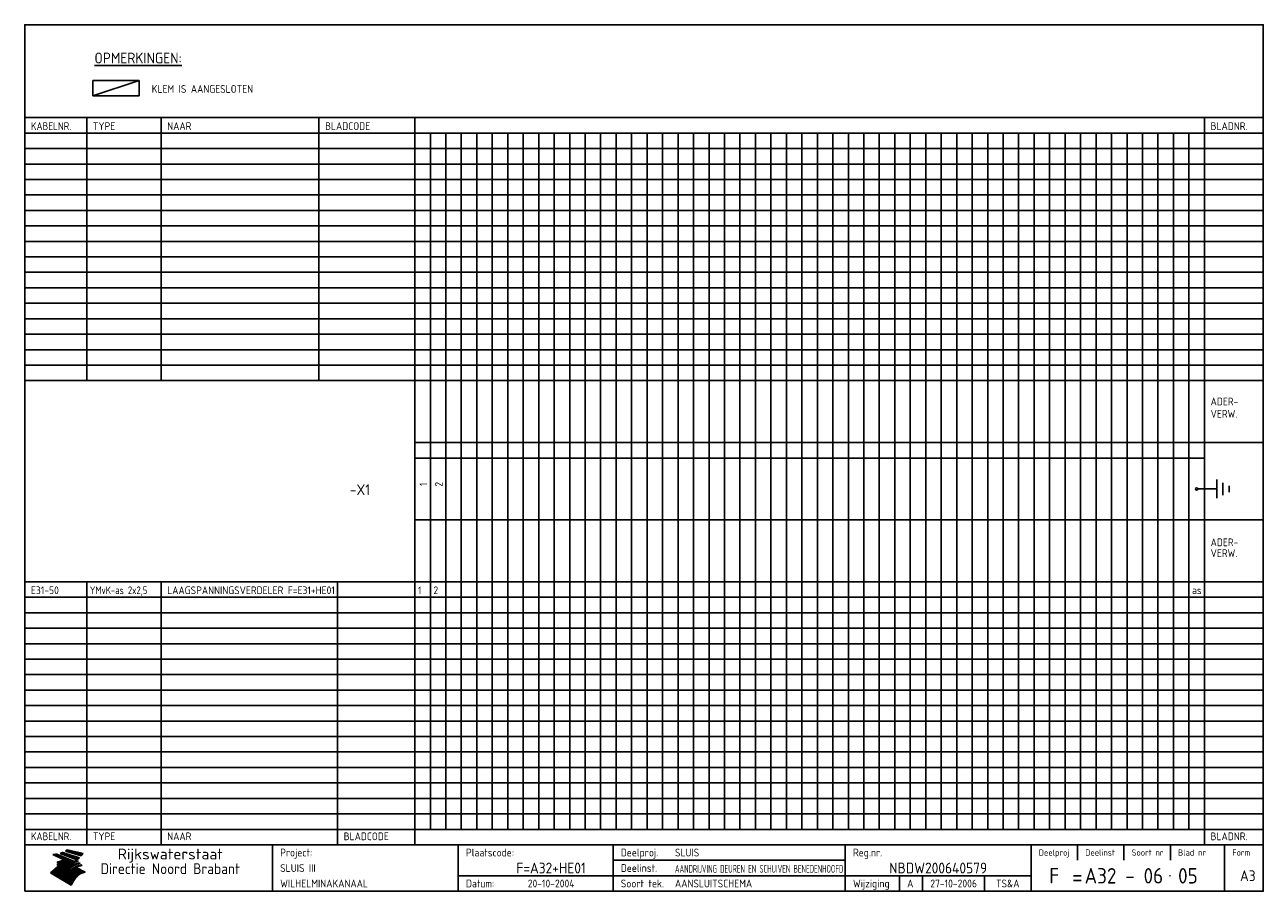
# Model space of a CAD drawing. Extents: x 10 to 410, y 10 to 290.
import ezdxf
from ezdxf.enums import TextEntityAlignment as Align

# ---------------------------------------------------------------- set-up
doc = ezdxf.new("R2010")
doc.units = 0
doc.header["$MEASUREMENT"] = 0
doc.linetypes.add('CENTRE', pattern=[50.8, 31.75, -6.35, 6.35, -6.35])
doc.layers.get('0').update_dxf_attribs({"linetype": 'CONTINUOUS'})
for name, color, linetype in [('0-25', 7, 'CONTINUOUS'), ('0-35', 2, 'CONTINUOUS'), ('0-50', 3, 'CONTINUOUS'), ('B-25', 7, 'CONTINUOUS'), ('B-35', 2, 'CONTINUOUS'), ('S-25', 7, 'CONTINUOUS'), ('S-35', 2, 'CONTINUOUS')]:
    doc.layers.add(name, color=color, linetype=linetype)
doc.styles.add('ISO', font='iso.shx')
doc.styles.get("Standard").update_dxf_attribs({"font": 'iso.shx'})

# ---------------------------------------------------------------- blocks, each defined once
blk = doc.blocks.new('rme15')
at = {"layer": '0-25'}
for p, q in [((410, 35), (10, 35)), ((410, 30), (10, 30)), ((350, 25), (350, 20)), ((365, 25), (365, 20)), ((380, 25), (380, 20)), ((200, 20), (275, 20)), ((150, 15), (335, 15)), ((292.5, 15), (292.5, 10)), ((300, 15), (300, 10)), ((320, 15), (320, 10))]:
    blk.add_line(p, q, dxfattribs=at)
at = {"layer": '0-25', "color": 7}
for p, q in [((19.1, 21.89), (25.12, 19)), ((19.1, 21.89), (25.12, 19)), ((19.17, 21.86), (20.7, 21.86)), ((19.29, 21.8), (20.83, 21.8)), ((19.4, 21.75), (20.96, 21.75)), ((19.52, 21.69), (21.09, 21.69)), ((19.64, 21.63), (21.22, 21.63)), ((19.74, 21.92), (20.56, 21.92)), ((19.75, 21.58), (21.36, 21.58)), ((19.87, 21.52), (21.49, 21.52)), ((19.99, 21.47), (21.62, 21.47)), ((20.11, 21.41), (21.75, 21.41)), ((20.22, 21.35), (21.88, 21.35)), ((20.25, 21.97), (20.43, 21.97)), ((20.34, 21.3), (22.02, 21.3)), ((20.38, 21.99), (26.02, 19.59)), ((20.38, 21.99), (26.02, 19.59)), ((20.46, 21.24), (22.15, 21.24)), ((20.57, 21.18), (22.28, 21.18)), ((20.69, 21.13), (22.41, 21.13)), ((20.81, 21.07), (22.55, 21.07)), ((20.92, 21.02), (22.68, 21.02)), ((21.04, 20.96), (22.81, 20.96)), ((21.16, 20.9), (22.94, 20.9)), ((21.27, 20.85), (23.07, 20.85)), ((21.39, 20.79), (23.21, 20.79)), ((21.47, 22.25), (26.83, 20.19)), ((21.47, 22.25), (26.83, 20.19)), ((21.49, 22.25), (23.07, 22.25)), ((21.51, 20.73), (23.34, 20.73)), ((21.6, 22.2), (23.25, 22.2)), ((21.63, 20.68), (23.47, 20.68)), ((21.65, 22.31), (22.89, 22.31)), ((21.74, 20.62), (23.6, 20.62)), ((21.75, 22.14), (23.42, 22.14)), ((21.8, 22.37), (22.71, 22.37)), ((21.86, 20.57), (23.73, 20.57)), ((21.9, 22.08), (23.6, 22.08)), ((21.94, 22.42), (22.53, 22.42)), ((21.98, 20.51), (23.87, 20.51)), ((22.04, 22.03), (23.78, 22.03)), ((22.06, 22.48), (22.36, 22.48)), ((22.09, 20.45), (24, 20.45)), ((22.18, 22.53), (27.65, 20.8)), ((22.18, 22.53), (27.65, 20.8)), ((22.19, 21.97), (23.96, 21.97)), ((22.21, 20.4), (24.13, 20.4)), ((22.33, 20.34), (24.26, 20.34)), ((22.34, 21.92), (24.13, 21.92)), ((22.37, 20), (23.08, 20)), ((22.44, 20.28), (24.4, 20.28)), ((22.48, 21.86), (24.31, 21.86)), ((22.49, 20.06), (23.04, 20.06)), ((22.56, 20.23), (24.53, 20.23)), ((22.61, 20.12), (22.93, 20.12)), ((22.63, 21.8), (24.49, 21.8)), ((22.68, 20.17), (24.66, 20.17)), ((22.71, 20.17), (22.82, 20.17)), ((23.11, 20.02), (22.77, 20.2)), ((23.11, 20.02), (22.77, 20.2)), ((22.78, 21.75), (24.67, 21.75)), ((22.79, 20.12), (24.79, 20.12)), ((22.91, 20.06), (24.92, 20.06)), ((22.92, 21.69), (24.85, 21.69)), ((23.03, 20), (25.06, 20)), ((23.07, 21.63), (25.02, 21.63)), ((23.14, 22.99), (28.22, 21.46)), ((23.14, 22.99), (28.22, 21.46)), ((23.15, 22.98), (25.33, 22.98)), ((23.22, 21.58), (25.2, 21.58)), ((23.23, 23.04), (25.09, 23.04)), ((23.32, 23.1), (24.84, 23.1)), ((23.34, 22.93), (25.57, 22.93)), ((23.36, 21.52), (25.38, 21.52)), ((23.4, 23.15), (24.6, 23.15)), ((23.49, 23.21), (24.36, 23.21)), ((23.51, 21.47), (25.56, 21.47)), ((23.52, 22.87), (25.81, 22.87)), ((23.57, 23.27), (24.12, 23.27)), ((23.64, 23.32), (23.87, 23.32)), ((23.66, 21.41), (25.74, 21.41)), ((23.7, 23.36), (28.82, 22.17)), ((23.7, 23.36), (28.82, 22.17)), ((23.71, 22.82), (26.06, 22.82)), ((23.8, 21.35), (25.91, 21.35)), ((23.9, 22.76), (26.3, 22.76)), ((23.95, 21.3), (26.09, 21.3)), ((24.09, 22.7), (26.54, 22.7)), ((24.09, 21.24), (26.27, 21.24)), ((24.24, 21.18), (26.45, 21.18)), ((24.27, 22.65), (26.78, 22.65)), ((24.39, 21.13), (26.62, 21.13)), ((24.46, 22.59), (27.03, 22.59)), ((24.53, 21.07), (26.8, 21.07)), ((24.65, 22.53), (27.27, 22.53)), ((24.68, 21.02), (26.98, 21.02)), ((24.83, 20.96), (27.16, 20.96)), ((24.84, 22.48), (27.51, 22.48)), ((24.97, 20.9), (27.34, 20.9)), ((25.02, 22.42), (27.75, 22.42)), ((25.12, 20.85), (27.51, 20.85)), ((25.21, 22.37), (28, 22.37)), ((25.27, 20.79), (27.63, 20.79)), ((25.4, 22.31), (28.24, 22.31)), ((25.41, 20.73), (27.57, 20.73)), ((25.56, 20.68), (27.51, 20.68)), ((25.58, 22.25), (28.48, 22.25)), ((25.71, 20.62), (27.44, 20.62)), ((25.77, 22.2), (28.72, 22.2)), ((25.85, 20.57), (27.37, 20.57)), ((25.96, 22.14), (28.79, 22.14)), ((26, 20.51), (27.29, 20.51)), ((26.15, 22.08), (28.75, 22.08)), ((26.15, 20.45), (27.22, 20.45)), ((26.29, 20.4), (27.14, 20.4)), ((26.33, 22.03), (28.71, 22.03)), ((26.44, 20.34), (27.06, 20.34)), ((26.52, 21.97), (28.66, 21.97)), ((26.59, 20.28), (26.97, 20.28)), ((26.71, 21.92), (28.62, 21.92)), ((26.73, 20.23), (26.89, 20.23)), ((26.9, 21.86), (28.57, 21.86)), ((27.08, 21.8), (28.52, 21.8)), ((27.27, 21.75), (28.48, 21.75)), ((27.46, 21.69), (28.43, 21.69)), ((27.65, 21.63), (28.38, 21.63)), ((27.83, 21.58), (28.33, 21.58)), ((28.02, 21.52), (28.28, 21.52)), ((28.21, 21.47), (28.22, 21.47)), ((20.58, 17.88), (18.3, 16)), ((20.58, 17.88), (18.3, 16)), ((24.94, 11.97), (18.3, 16)), ((24.94, 11.97), (18.3, 16)), ((18.31, 16.01), (20.96, 16.01)), ((18.38, 16.07), (21.46, 16.07)), ((18.45, 16.12), (21.88, 16.12)), ((18.52, 16.18), (22.15, 16.18)), ((18.59, 16.23), (22.38, 16.23)), ((18.65, 16.29), (22.58, 16.29)), ((18.72, 16.35), (22.75, 16.35)), ((18.79, 16.4), (22.91, 16.4)), ((18.86, 16.46), (20.6, 16.46)), ((18.93, 16.52), (20.6, 16.52)), ((18.99, 16.57), (20.6, 16.57)), ((19.06, 16.63), (20.6, 16.63)), ((19.13, 16.68), (20.6, 16.68)), ((19.2, 16.74), (20.6, 16.74)), ((19.27, 16.8), (20.6, 16.8)), ((19.33, 16.85), (21.07, 16.85)), ((19.4, 16.91), (21.55, 16.91)), ((19.47, 16.97), (21.88, 16.97)), ((19.54, 17.02), (22.13, 17.02)), ((19.61, 17.08), (22.34, 17.08)), ((19.67, 17.13), (20.6, 17.13)), ((19.74, 17.19), (20.6, 17.19)), ((19.81, 17.25), (20.6, 17.25)), ((19.88, 17.3), (20.6, 17.3)), ((19.95, 17.36), (20.6, 17.36)), ((20.01, 17.42), (20.6, 17.42)), ((20.08, 17.47), (20.93, 17.47)), ((20.15, 17.53), (21.26, 17.53)), ((20.22, 17.58), (21.51, 17.58)), ((20.29, 17.64), (21.72, 17.64)), ((20.35, 17.7), (21.9, 17.7)), ((20.42, 17.75), (22.07, 17.75)), ((20.49, 17.81), (22.22, 17.81)), ((20.56, 17.87), (22.36, 17.87)), ((20.6, 19.11), (20.58, 19.51)), ((20.6, 19.11), (20.58, 19.51)), ((20.58, 19.5), (22.09, 19.5)), ((20.58, 19.44), (21.95, 19.44)), ((20.59, 19.38), (21.79, 19.38)), ((20.59, 19.33), (21.62, 19.33)), ((20.59, 19.27), (21.42, 19.27)), ((20.6, 19.22), (21.2, 19.22)), ((20.6, 19.16), (20.93, 19.16)), ((20.6, 19.11), (20.69, 19.12)), ((20.6, 19.11), (20.69, 19.12)), ((20.6, 18.79), (20.77, 18.81)), ((20.6, 18.79), (20.77, 18.81)), ((20.6, 18.29), (20.6, 18.79)), ((20.6, 18.29), (20.6, 18.79)), ((20.6, 18.77), (22.46, 18.77)), ((20.6, 18.71), (22.33, 18.71)), ((20.6, 18.65), (22.19, 18.65)), ((20.6, 18.6), (22.04, 18.6)), ((20.6, 18.54), (21.87, 18.54)), ((20.6, 18.48), (21.68, 18.48)), ((20.6, 18.43), (21.46, 18.43)), ((20.6, 18.37), (21.21, 18.37)), ((20.6, 18.29), (20.88, 18.32)), ((20.6, 18.29), (20.88, 18.32)), ((20.6, 18.32), (20.87, 18.32)), ((20.6, 17.88), (20.86, 17.91)), ((20.6, 17.88), (20.86, 17.91)), ((20.6, 17.43), (20.97, 17.48)), ((20.6, 17.43), (20.97, 17.48)), ((20.6, 17.43), (20.6, 17.09)), ((20.6, 17.43), (20.6, 17.09)), ((20.6, 17.09), (21.26, 17.16)), ((20.6, 17.09), (21.26, 17.16)), ((20.6, 16.8), (21.37, 16.89)), ((20.6, 16.8), (21.37, 16.89)), ((20.6, 16.8), (20.6, 16.45)), ((20.6, 16.8), (20.6, 16.45)), ((20.6, 16.45), (21.56, 16.56)), ((20.6, 16.45), (21.56, 16.56)), ((20.6, 15.97), (21.67, 16.09)), ((20.6, 15.97), (21.67, 16.09)), ((20.7, 16.46), (23.06, 16.46)), ((20.9, 19.55), (22.23, 19.55)), ((20.9, 18.82), (22.59, 18.82)), ((20.98, 17.92), (22.5, 17.92)), ((21.02, 17.13), (22.53, 17.13)), ((21.19, 19.61), (22.35, 19.61)), ((21.2, 16.52), (23.2, 16.52)), ((21.32, 18.88), (22.71, 18.88)), ((21.32, 17.98), (22.62, 17.98)), ((21.42, 19.67), (22.47, 19.67)), ((21.47, 17.19), (22.7, 17.19)), ((21.59, 18.03), (22.74, 18.03)), ((21.61, 18.93), (22.82, 18.93)), ((21.62, 19.72), (22.59, 19.72)), ((21.72, 16.57), (23.32, 16.57)), ((21.77, 17.25), (22.85, 17.25)), ((21.8, 19.78), (22.69, 19.78)), ((21.8, 18.09), (22.85, 18.09)), ((21.84, 18.99), (22.92, 18.99)), ((21.96, 19.83), (22.79, 19.83)), ((21.99, 18.15), (22.95, 18.15)), ((22.01, 17.3), (22.99, 17.3)), ((22.03, 19.05), (23.03, 19.05)), ((22.1, 16.63), (23.44, 16.63)), ((22.11, 19.89), (22.89, 19.89)), ((22.16, 18.2), (23.05, 18.2)), ((22.21, 19.1), (23.12, 19.1)), ((22.21, 17.36), (23.12, 17.36)), ((22.24, 19.95), (22.99, 19.95)), ((22.31, 18.26), (23.15, 18.26)), ((22.36, 19.16), (23.22, 19.16)), ((22.38, 16.68), (23.56, 16.68)), ((22.39, 17.42), (23.24, 17.42)), ((22.45, 18.32), (23.24, 18.32)), ((22.51, 19.22), (23.3, 19.22)), ((22.56, 17.47), (23.36, 17.47)), ((22.59, 18.37), (23.33, 18.37)), ((22.6, 16.74), (23.66, 16.74)), ((22.64, 19.27), (23.39, 19.27)), ((22.71, 18.43), (23.42, 18.43)), ((22.71, 17.53), (23.47, 17.53)), ((22.77, 19.33), (23.47, 19.33)), ((22.79, 16.8), (23.77, 16.8)), ((22.83, 18.48), (23.5, 18.48)), ((22.84, 17.58), (23.57, 17.58)), ((22.89, 19.38), (23.55, 19.38)), ((22.94, 18.54), (23.58, 18.54)), ((22.96, 16.85), (23.86, 16.85)), ((22.97, 17.64), (23.67, 17.64)), ((23, 19.44), (23.63, 19.44)), ((23.04, 18.6), (23.66, 18.6)), ((23.1, 19.5), (23.72, 19.5)), ((23.1, 17.7), (23.77, 17.7)), ((23.12, 16.91), (23.96, 16.91)), ((23.14, 18.65), (23.74, 18.65)), ((23.15, 19.95), (25.19, 19.95)), ((23.21, 19.55), (23.8, 19.55)), ((23.21, 17.75), (23.86, 17.75)), ((23.21, 16.01), (28.9, 16.01)), ((23.24, 18.71), (23.82, 18.71)), ((23.26, 19.89), (25.32, 19.89)), ((23.26, 16.97), (24.05, 16.97)), ((23.3, 19.61), (23.88, 19.61)), ((23.32, 17.81), (23.95, 17.81)), ((23.33, 18.77), (23.91, 18.77)), ((23.37, 16.07), (29.08, 16.07)), ((23.38, 19.83), (25.45, 19.83)), ((23.39, 19.67), (23.81, 19.67)), ((23.39, 17.02), (24.14, 17.02)), ((23.42, 18.82), (23.99, 18.82)), ((23.42, 17.87), (24.03, 17.87)), ((23.45, 19.7), (23.58, 19.79)), ((23.45, 19.7), (23.58, 19.79)), ((23.48, 19.72), (23.7, 19.72)), ((23.5, 19.78), (25.58, 19.78)), ((23.51, 18.88), (24.07, 18.88)), ((23.51, 16.12), (29.27, 16.12)), ((23.52, 17.92), (24.11, 17.92)), ((23.52, 17.08), (24.22, 17.08)), ((23.54, 18.9), (24.3, 19.42)), ((23.54, 18.9), (24.3, 19.42)), ((23.56, 19.78), (23.59, 19.78)), ((23.56, 19.39), (23.9, 19.62)), ((23.56, 19.39), (23.9, 19.62)), ((23.58, 19.79), (23.9, 19.62)), ((23.58, 19.79), (23.9, 19.62)), ((23.59, 18.93), (24.15, 18.93)), ((23.61, 19.72), (25.72, 19.72)), ((23.62, 17.98), (24.2, 17.98)), ((23.63, 17.13), (24.3, 17.13)), ((23.65, 18.59), (24.62, 19.25)), ((23.65, 18.59), (24.62, 19.25)), ((29.41, 16.17), (23.65, 16.17)), ((23.67, 18.99), (24.23, 18.99)), ((23.71, 18.03), (24.28, 18.03)), ((23.73, 19.67), (25.85, 19.67)), ((23.75, 19.05), (24.32, 19.05)), ((23.75, 17.19), (24.38, 17.19)), ((23.77, 16.23), (29.47, 16.23)), ((23.79, 18.09), (24.36, 18.09)), ((23.83, 19.1), (24.4, 19.1)), ((23.85, 19.61), (25.98, 19.61)), ((23.85, 17.25), (24.46, 17.25)), ((23.88, 18.15), (24.44, 18.15)), ((23.89, 16.29), (29.36, 16.29)), ((23.92, 19.16), (24.48, 19.16)), ((23.94, 18.19), (25.23, 19.07)), ((23.94, 18.19), (25.23, 19.07)), ((23.95, 17.3), (24.55, 17.3)), ((23.96, 19.55), (25.96, 19.55)), ((23.96, 18.2), (24.53, 18.2)), ((24, 19.22), (24.56, 19.22)), ((24, 16.35), (29.24, 16.35)), ((24.04, 18.26), (24.61, 18.26)), ((24.05, 17.36), (24.63, 17.36)), ((24.06, 17.88), (25.34, 18.76)), ((24.06, 17.88), (25.34, 18.76)), ((24.08, 19.5), (25.88, 19.5)), ((24.08, 19.27), (24.58, 19.27)), ((24.11, 16.4), (29.13, 16.4)), ((24.13, 18.32), (24.69, 18.32)), ((24.14, 17.42), (24.71, 17.42)), ((24.16, 19.33), (24.47, 19.33)), ((24.2, 19.44), (25.79, 19.44)), ((24.21, 18.37), (24.77, 18.37)), ((24.21, 16.46), (29.02, 16.46)), ((24.23, 17.47), (24.79, 17.47)), ((24.24, 17.48), (25.52, 18.36)), ((24.24, 17.48), (25.52, 18.36)), ((24.25, 19.38), (24.36, 19.38)), ((24.29, 18.43), (24.85, 18.43)), ((24.3, 19.42), (24.62, 19.25)), ((24.3, 19.42), (24.62, 19.25)), ((24.31, 19.38), (25.71, 19.38)), ((24.31, 17.53), (24.87, 17.53)), ((24.31, 16.52), (28.91, 16.52)), ((24.35, 17.17), (25.64, 18.05)), ((24.35, 17.17), (25.64, 18.05)), ((24.37, 18.48), (24.94, 18.48)), ((24.39, 17.58), (24.96, 17.58)), ((24.4, 16.57), (28.79, 16.57)), ((24.43, 19.33), (25.62, 19.33)), ((24.45, 18.54), (25.02, 18.54)), ((24.47, 17.64), (25.04, 17.64)), ((24.49, 16.63), (28.68, 16.63)), ((24.54, 18.6), (25.1, 18.6)), ((24.55, 19.27), (25.54, 19.27)), ((24.56, 17.7), (25.12, 17.7)), ((24.57, 16.68), (28.57, 16.68)), ((24.62, 18.65), (25.18, 18.65)), ((24.63, 16.72), (25.91, 17.6)), ((24.63, 16.72), (25.91, 17.6)), ((24.64, 17.75), (25.2, 17.75)), ((24.66, 16.74), (28.45, 16.74)), ((24.67, 19.22), (25.45, 19.22)), ((24.7, 18.71), (25.27, 18.71)), ((24.72, 17.81), (25.29, 17.81)), ((24.74, 16.8), (28.34, 16.8)), ((24.78, 19.16), (25.37, 19.16)), ((24.78, 18.77), (25.34, 18.77)), ((24.8, 17.87), (25.37, 17.87)), ((24.82, 16.85), (28.23, 16.85)), ((24.87, 18.82), (25.4, 18.82)), ((24.89, 17.92), (25.45, 17.92)), ((24.9, 19.1), (25.28, 19.1)), ((24.9, 16.91), (28.11, 16.91)), ((24.95, 18.88), (25.45, 18.88)), ((24.97, 17.98), (25.53, 17.98)), ((24.99, 16.97), (28, 16.97)), ((25.02, 19.05), (25.2, 19.05)), ((25.03, 18.93), (25.51, 18.93)), ((25.05, 18.03), (25.61, 18.03)), ((25.07, 17.02), (27.89, 17.02)), ((25.11, 18.99), (25.57, 18.99)), ((26.02, 19.59), (25.12, 19)), ((26.02, 19.59), (25.12, 19)), ((25.13, 18.09), (25.68, 18.09)), ((25.15, 17.08), (27.77, 17.08)), ((25.19, 19.05), (25.63, 19.05)), ((25.21, 18.15), (25.75, 18.15)), ((25.23, 17.13), (27.66, 17.13)), ((25.26, 19.1), (25.7, 19.1)), ((25.3, 18.2), (25.82, 18.2)), ((25.31, 17.19), (27.55, 17.19)), ((25.33, 19.16), (25.77, 19.16)), ((25.38, 18.26), (25.89, 18.26)), ((25.39, 19.22), (25.85, 19.22)), ((25.4, 17.25), (27.43, 17.25)), ((25.46, 18.32), (25.97, 18.32)), ((25.47, 19.27), (25.93, 19.27)), ((25.48, 17.3), (27.32, 17.3)), ((25.54, 19.33), (26.03, 19.33)), ((25.54, 18.37), (26.06, 18.37)), ((25.56, 17.36), (27.21, 17.36)), ((25.62, 18.43), (26.14, 18.43)), ((25.63, 19.38), (26.13, 19.38)), ((25.64, 17.42), (27.1, 17.42)), ((25.7, 18.48), (26.24, 18.48)), ((25.72, 19.44), (26.24, 19.44)), ((25.73, 17.47), (26.98, 17.47)), ((25.79, 18.54), (26.34, 18.54)), ((25.81, 17.53), (26.87, 17.53)), ((25.82, 19.5), (26.36, 19.5)), ((25.89, 18.6), (26.46, 18.6)), ((25.89, 17.58), (26.76, 17.58)), ((25.93, 19.55), (26.53, 19.55)), ((25.96, 17.64), (26.64, 17.64)), ((25.99, 18.65), (26.58, 18.65)), ((26.04, 17.7), (26.59, 17.7)), ((26.06, 19.61), (26.85, 19.61)), ((26.1, 18.71), (26.72, 18.71)), ((26.12, 17.75), (26.67, 17.75)), ((26.2, 17.81), (26.76, 17.81)), ((26.21, 19.67), (27.23, 19.67)), ((26.23, 18.77), (26.89, 18.77)), ((26.29, 17.87), (26.86, 17.87)), ((26.37, 18.82), (27.09, 18.82)), ((26.39, 17.92), (26.97, 17.92)), ((26.44, 19.72), (27.18, 19.72)), ((26.49, 17.98), (27.09, 17.98)), ((26.53, 18.88), (27.34, 18.88)), ((26.56, 17.68), (29.54, 16.2)), ((26.56, 17.68), (29.54, 16.2)), ((26.6, 18.03), (27.22, 18.03)), ((26.72, 18.09), (27.38, 18.09)), ((26.73, 18.93), (27.66, 18.93)), ((26.85, 18.15), (27.56, 18.15)), ((26.99, 18.99), (27.9, 18.99)), ((27, 18.2), (27.8, 18.2)), ((27.13, 19.78), (27.25, 19.64)), ((27.13, 19.78), (27.25, 19.64)), ((27.18, 18.26), (28.13, 18.26)), ((27.26, 19.05), (27.84, 19.05)), ((27.39, 18.32), (28.47, 18.32)), ((27.7, 18.37), (28.49, 18.37)), ((27.78, 19.1), (27.93, 18.96)), ((27.78, 19.1), (27.93, 18.96)), ((28, 18.43), (28.44, 18.43)), ((28.29, 15.83), (29.54, 16.2)), ((28.29, 15.83), (29.54, 16.2)), ((28.39, 18.48), (28.54, 18.32)), ((28.39, 18.48), (28.54, 18.32)), ((29.54, 16.2), (29.45, 16.17)), ((29.54, 16.2), (29.45, 16.17)), ((29.46, 16.18), (29.47, 16.18)), ((18.38, 15.95), (20.6, 15.95)), ((18.47, 15.9), (20.6, 15.9)), ((18.57, 15.84), (20.6, 15.84)), ((18.66, 15.78), (20.6, 15.78)), ((18.75, 15.73), (20.6, 15.73)), ((18.85, 15.67), (20.6, 15.67)), ((18.94, 15.62), (20.6, 15.62)), ((19.03, 15.56), (27.83, 15.56)), ((19.12, 15.5), (27.75, 15.5)), ((19.22, 15.45), (27.66, 15.45)), ((19.31, 15.39), (27.58, 15.39)), ((19.4, 15.33), (27.5, 15.33)), ((19.49, 15.28), (27.43, 15.28)), ((19.59, 15.22), (27.36, 15.22)), ((19.68, 15.17), (27.29, 15.17)), ((19.77, 15.11), (27.22, 15.11)), ((19.86, 15.05), (27.15, 15.05)), ((19.96, 15), (27.09, 15)), ((20.05, 14.94), (27.02, 14.94)), ((20.14, 14.88), (26.96, 14.88)), ((20.24, 14.83), (26.9, 14.83)), ((20.33, 14.77), (26.84, 14.77)), ((20.42, 14.72), (26.79, 14.72)), ((20.51, 14.66), (26.73, 14.66)), ((20.6, 15.97), (20.6, 15.58)), ((20.6, 15.97), (20.6, 15.58)), ((20.6, 15.58), (21.95, 15.73)), ((20.6, 15.58), (21.95, 15.73)), ((20.61, 14.6), (26.68, 14.6)), ((20.7, 14.55), (26.62, 14.55)), ((20.79, 14.49), (26.57, 14.49)), ((20.88, 14.43), (26.52, 14.43)), ((20.94, 15.62), (27.92, 15.62)), ((20.98, 14.38), (26.47, 14.38)), ((21.07, 14.32), (26.42, 14.32)), ((21.16, 14.27), (26.38, 14.27)), ((21.25, 14.21), (26.33, 14.21)), ((21.35, 14.15), (26.29, 14.15)), ((21.44, 14.1), (26.24, 14.1)), ((21.45, 15.67), (28.01, 15.67)), ((21.53, 14.04), (26.2, 14.04)), ((21.63, 13.98), (26.16, 13.98)), ((21.72, 13.93), (26.12, 13.93)), ((21.81, 13.87), (26.08, 13.87)), ((21.9, 13.82), (26.04, 13.82)), ((21.96, 15.73), (28.11, 15.73)), ((22, 13.76), (26, 13.76)), ((22.09, 13.7), (25.96, 13.7)), ((22.18, 13.65), (25.93, 13.65)), ((22.27, 13.59), (25.89, 13.59)), ((22.34, 15.78), (28.21, 15.78)), ((22.37, 13.53), (25.86, 13.53)), ((22.46, 13.48), (25.82, 13.48)), ((22.55, 13.42), (25.79, 13.42)), ((22.62, 15.84), (28.33, 15.84)), ((22.65, 13.37), (25.76, 13.37)), ((22.74, 13.31), (25.73, 13.31)), ((22.83, 13.25), (25.69, 13.25)), ((22.84, 15.9), (28.52, 15.9)), ((22.92, 13.2), (25.66, 13.2)), ((23.02, 13.14), (25.63, 13.14)), ((23.04, 15.95), (28.71, 15.95)), ((23.11, 13.08), (25.59, 13.08)), ((23.2, 13.03), (25.56, 13.03)), ((23.29, 12.97), (25.53, 12.97)), ((23.39, 12.92), (25.5, 12.92)), ((23.48, 12.86), (25.46, 12.86)), ((23.57, 12.8), (25.43, 12.8)), ((23.66, 12.75), (25.4, 12.75)), ((23.76, 12.69), (25.36, 12.69)), ((23.85, 12.63), (25.33, 12.63)), ((23.94, 12.58), (25.3, 12.58)), ((24.04, 12.52), (25.26, 12.52)), ((24.13, 12.47), (25.23, 12.47)), ((24.22, 12.41), (25.2, 12.41)), ((24.31, 12.35), (25.17, 12.35)), ((24.41, 12.3), (25.13, 12.3)), ((24.5, 12.24), (25.1, 12.24)), ((24.59, 12.18), (25.07, 12.18)), ((24.68, 12.13), (25.03, 12.13)), ((24.78, 12.07), (25, 12.07)), ((24.87, 12.02), (24.97, 12.02)), ((24.94, 11.97), (25.81, 13.45)), ((24.94, 11.97), (25.81, 13.45))]:
    blk.add_line(p, q, dxfattribs=at)
for centre, radius, start, end in [((19.15, 29.7), 7.8, 269.6055, 279.0886), ((19.15, 29.7), 7.8, 269.6055, 279.0886), ((19.93, 25.38), 5.91, 276.3402, 298.7463), ((19.93, 25.38), 5.91, 276.3402, 298.7463), ((19.84, 25.09), 6.03, 278.129, 302.868), ((19.84, 25.09), 6.03, 278.129, 302.868), ((19.84, 27.26), 5.27, 288.0217, 296.3084), ((19.84, 27.26), 5.27, 288.0217, 296.3084), ((20.49, 27.56), 5.28, 300.0654, 307.393), ((20.49, 27.56), 5.28, 300.0654, 307.393), ((24.11, 24.7), 5.26, 301.1147, 312.2814), ((24.11, 24.7), 5.26, 301.1147, 312.2814), ((21.95, 27.32), 8.59, 316.9248, 323.1399), ((21.95, 27.32), 8.59, 316.9248, 323.1399), ((20.21, 23.78), 5.91, 273.6149, 304.3803), ((20.21, 23.78), 5.91, 273.6149, 304.3803), ((20.35, 24.56), 5.76, 274.164, 302.5474), ((20.35, 24.56), 5.76, 274.164, 302.5474), ((20.05, 24.28), 6.02, 277.9472, 305.7139), ((20.05, 24.28), 6.02, 277.9472, 305.7139), ((20.04, 23.49), 6.09, 278.8115, 306.4242), ((20.04, 23.49), 6.09, 278.8115, 306.4242), ((20.53, 23.07), 5.96, 277.0519, 304.973), ((20.53, 23.07), 5.96, 277.0519, 304.973), ((20.72, 22.76), 5.91, 276.3402, 304.3803), ((20.72, 22.76), 5.91, 276.3402, 304.3803), ((21.06, 22.34), 5.81, 274.9043, 303.1745), ((21.06, 22.34), 5.81, 274.9043, 303.1745), ((20.82, 22.06), 6.04, 278.1111, 305.8489), ((20.82, 22.06), 6.04, 278.1111, 305.8489), ((21.3, 21.6), 5.91, 276.3402, 304.3803), ((21.3, 21.6), 5.91, 276.3402, 304.3803), ((27.05, 17.17), 2.63, 107.4286, 133.7799), ((27.05, 17.17), 2.63, 107.4286, 133.7799), ((27.45, 16.91), 2.81, 110.4143, 138.7411), ((27.45, 16.91), 2.81, 110.4143, 138.7411), ((27.57, 15.64), 3.4, 98.1566, 126.9045), ((27.57, 15.64), 3.4, 98.1566, 126.9045), ((27.91, 15.54), 3.39, 100.5835, 132.088), ((27.91, 15.54), 3.39, 100.5835, 132.088), ((28.21, 14.74), 3.67, 95.7581, 128.7216), ((28.21, 14.74), 3.67, 95.7581, 128.7216), ((27.01, 16.84), 2.93, 87.7348, 104.8316), ((27.01, 16.84), 2.93, 87.7348, 104.8316), ((27.37, 15.71), 3.93, 91.7838, 103.2817), ((27.37, 15.71), 3.93, 91.7838, 103.2817), ((28.4, 15.05), 3.21, 96.3886, 125.0052), ((28.4, 15.05), 3.21, 96.3886, 125.0052), ((27.82, 16.31), 2.8, 90.634, 105.1984), ((27.82, 16.31), 2.8, 90.634, 105.1984), ((28.19, 15.04), 3.93, 93.8342, 103.2817), ((28.19, 15.04), 3.93, 93.8342, 103.2817), ((28.58, 15.69), 2.8, 93.8141, 105.1984), ((28.58, 15.69), 2.8, 93.8141, 105.1984), ((28.95, 14.41), 3.93, 96.0135, 103.2817), ((28.95, 14.41), 3.93, 96.0135, 103.2817), ((31.24, 10.26), 6.3, 117.9568, 149.6251), ((31.24, 10.26), 6.3, 117.9568, 149.6251)]:
    blk.add_arc(centre, radius, start, end, dxfattribs=at)
at = {"layer": '0-35'}
for p, q in [((90, 25), (90, 10)), ((150, 25), (150, 10)), ((200, 25), (200, 10)), ((275, 25), (275, 10)), ((335, 25), (335, 10)), ((397.5, 25), (397.5, 10))]:
    blk.add_line(p, q, dxfattribs=at)
at = {"layer": '0-50'}
for p, q in [((10, 25), (410, 25)), ((348.75, 15), (351.25, 15)), ((348.75, 13.5), (351.25, 13.5))]:
    blk.add_line(p, q, dxfattribs=at)
blk.add_lwpolyline([(10, 10), (410, 10), (410, 290), (10, 290)], close=True, dxfattribs=at)
at = {"layer": '0-50', "const_width": 0.25}
blk.add_lwpolyline([(379.75, 15, 1), (380, 15, 1)], format="xyb", close=True, dxfattribs=at)
at = {"layer": '0-25', "style": 'ISO'}
for s, height, p in [('Project:', 2.5, (92.5, 22.5)), ('Plaatscode:', 2.5, (152.5, 22.5)), ('Deelproj.', 2.5, (202.5, 22.5)), ('Reg.nr.', 2.5, (277.5, 22.5)), ('Deelproj', 2, (337.5, 22.5)), ('Deelinst', 2, (352.5, 22.5)), ('Soort nr', 2, (367.5, 22.5)), ('Blad nr', 2, (382.5, 22.5)), ('Form', 2, (400, 22.5)), ('Deelinst.', 2.5, (202.5, 17.5)), ('Datum:', 2.5, (152.5, 12.5)), ('Soort tek.', 2.5, (202.5, 12.5)), ('Wijziging', 2.5, (277.5, 12.5))]:
    blk.add_text(s, height=height, dxfattribs=at).set_placement(p, align=Align.MIDDLE_LEFT)
for tag, height, p in [('N', 2.5, (220, 22.5)), ('B', 2.5, (92.5, 17.5)), ('P', 1.8, (220, 17.5)), ('C', 2.5, (92.5, 12.5)), ('U', 2.5, (220, 12.5)), ('REV', 2.5, (295, 12.5))]:
    blk.add_attdef(tag, text='', height=height, dxfattribs=at).set_placement(p, align=Align.MIDDLE_LEFT)
for tag, p in [('W', (180, 12.5)), ('Z', (310, 12.5)), ('Y', (327.5, 12.5))]:
    blk.add_attdef(tag, text='', height=2.5, dxfattribs=at).set_placement(p, align=Align.MIDDLE)
at = {"layer": '0-35', "style": 'ISO', "width": 1.182609}
blk.add_text('Rijkswaterstaat', height=3.5, dxfattribs=at).set_placement((40, 20.28), (74, 20.28), align=Align.FIT)
at = {"layer": '0-35', "color": 2, "style": 'ISO', "width": 1.016949}
blk.add_text('Directie Noord Brabant', height=3.5, dxfattribs=at).set_placement((34.5, 15.53), (79.5, 15.53), align=Align.FIT)
at = {"layer": '0-35', "style": 'ISO'}
blk.add_attdef('X', text='', height=3.5, dxfattribs=at).set_placement((180, 17.5), align=Align.MIDDLE_CENTER)
blk.add_attdef('RNR', text='', height=3.5, dxfattribs=at).set_placement((305, 17.5), align=Align.MIDDLE)
blk.add_attdef('FORM', text='', height=3.5, dxfattribs=at).set_placement((402.5, 15), align=Align.MIDDLE_LEFT)
at = {"layer": '0-50', "style": 'ISO'}
for tag, p in [('M', (342.5, 15)), ('O', (365, 15))]:
    blk.add_attdef(tag, text='', height=5, dxfattribs=at).set_placement(p, align=Align.MIDDLE)
blk.add_attdef('Q', text='', height=5, dxfattribs=at).set_placement((382.5, 15), align=Align.MIDDLE_LEFT)

msp = doc.modelspace()

# ---------------------------------------------------------------- linework, layer by layer
msp.add_line((136, 150), (391, 150))
at = {"layer": 'S-25'}
for p, q in [((32, 272), (32, 267)), ((47, 272), (32, 272)), ((32, 267), (47, 272)), ((47, 267), (47, 272)), ((32, 267), (47, 267)), ((10, 260), (410, 260)), ((10, 255), (410, 255)), ((141, 255), (141, 175)), ((146, 255), (146, 175)), ((151, 255), (151, 175)), ((156, 255), (156, 175)), ((161, 255), (161, 30)), ((166, 255), (166, 175)), ((171, 255), (171, 175)), ((176, 255), (176, 175)), ((181, 255), (181, 175)), ((186, 255), (186, 30)), ((191, 255), (191, 175)), ((196, 255), (196, 175)), ((201, 255), (201, 175)), ((206, 255), (206, 175)), ((211, 255), (211, 30)), ((216, 255), (216, 175)), ((221, 255), (221, 175)), ((226, 255), (226, 175)), ((231, 255), (231, 175)), ((236, 255), (236, 30)), ((241, 255), (241, 175)), ((246, 255), (246, 175)), ((251, 255), (251, 175)), ((256, 255), (256, 175)), ((261, 255), (261, 30)), ((266, 255), (266, 175)), ((271, 255), (271, 175)), ((276, 255), (276, 175)), ((281, 255), (281, 175)), ((286, 255), (286, 30)), ((291, 255), (291, 175)), ((296, 255), (296, 175)), ((301, 255), (301, 175)), ((306, 255), (306, 175)), ((311, 255), (311, 30)), ((316, 255), (316, 175)), ((321, 255), (321, 175)), ((326, 255), (326, 175)), ((331, 255), (331, 175)), ((336, 255), (336, 30)), ((341, 255), (341, 175)), ((346, 255), (346, 175)), ((351, 255), (351, 175)), ((356, 255), (356, 175)), ((361, 255), (361, 30)), ((366, 255), (366, 175)), ((371, 255), (371, 175)), ((376, 255), (376, 175)), ((381, 255), (381, 175)), ((386, 255), (386, 30)), ((10, 250), (410, 250)), ((10, 245), (410, 245)), ((10, 240), (410, 240)), ((10, 235), (410, 235)), ((10, 230), (410, 230)), ((10, 225), (410, 225)), ((10, 220), (410, 220)), ((10, 215), (410, 215)), ((10, 210), (410, 210)), ((10, 205), (410, 205)), ((10, 200), (410, 200)), ((10, 195), (410, 195)), ((10, 190), (410, 190)), ((10, 185), (410, 185)), ((10, 180), (410, 180)), ((10, 175), (410, 175)), ((141, 175), (141, 110)), ((146, 175), (146, 110)), ((151, 175), (151, 110)), ((156, 175), (156, 110)), ((166, 175), (166, 110)), ((171, 175), (171, 110)), ((176, 175), (176, 110)), ((181, 175), (181, 110)), ((191, 175), (191, 110)), ((196, 175), (196, 110)), ((201, 175), (201, 110)), ((206, 175), (206, 110)), ((216, 175), (216, 110)), ((221, 175), (221, 110)), ((226, 175), (226, 110)), ((231, 175), (231, 110)), ((241, 175), (241, 110)), ((246, 175), (246, 110)), ((251, 175), (251, 110)), ((256, 175), (256, 110)), ((266, 175), (266, 110)), ((271, 175), (271, 110)), ((276, 175), (276, 110)), ((281, 175), (281, 110)), ((291, 175), (291, 110)), ((296, 175), (296, 110)), ((301, 175), (301, 110)), ((306, 175), (306, 110)), ((316, 175), (316, 110)), ((321, 175), (321, 110)), ((326, 175), (326, 110)), ((331, 175), (331, 110)), ((341, 175), (341, 110)), ((346, 175), (346, 110)), ((351, 175), (351, 110)), ((356, 175), (356, 110)), ((366, 175), (366, 110)), ((371, 175), (371, 110)), ((376, 175), (376, 110)), ((381, 175), (381, 110)), ((389, 140), (395, 140)), ((395, 143), (395, 137)), ((397, 142), (397, 138)), ((399, 141), (399, 139)), ((10, 110), (410, 110)), ((141, 110), (141, 30)), ((146, 110), (146, 30)), ((151, 110), (151, 30)), ((156, 110), (156, 30)), ((166, 110), (166, 30)), ((171, 110), (171, 30)), ((176, 110), (176, 30)), ((181, 110), (181, 30)), ((191, 110), (191, 30)), ((196, 110), (196, 30)), ((201, 110), (201, 30)), ((206, 110), (206, 30)), ((216, 110), (216, 30)), ((221, 110), (221, 30)), ((226, 110), (226, 30)), ((231, 110), (231, 30)), ((241, 110), (241, 30)), ((246, 110), (246, 30)), ((251, 110), (251, 30)), ((256, 110), (256, 30)), ((266, 110), (266, 30)), ((271, 110), (271, 30)), ((276, 110), (276, 30)), ((281, 110), (281, 30)), ((291, 110), (291, 30)), ((296, 110), (296, 30)), ((301, 110), (301, 30)), ((306, 110), (306, 30)), ((316, 110), (316, 30)), ((321, 110), (321, 30)), ((326, 110), (326, 30)), ((331, 110), (331, 30)), ((341, 110), (341, 30)), ((346, 110), (346, 30)), ((351, 110), (351, 30)), ((356, 110), (356, 30)), ((366, 110), (366, 30)), ((371, 110), (371, 30)), ((376, 110), (376, 30)), ((381, 110), (381, 30)), ((10, 105), (410, 105)), ((10, 100), (410, 100)), ((10, 95), (410, 95)), ((10, 90), (410, 90)), ((10, 85), (410, 85)), ((10, 80), (410, 80)), ((10, 75), (410, 75)), ((10, 70), (410, 70)), ((10, 65), (410, 65)), ((10, 60), (410, 60)), ((10, 55), (410, 55)), ((10, 50), (410, 50)), ((10, 45), (410, 45)), ((10, 40), (410, 40)), ((10, 35), (410, 35)), ((10, 30), (410, 30))]:
    msp.add_line(p, q, dxfattribs=at)
for start, end in [(0, 180), (180, 0)]:
    msp.add_arc((388.5, 140), 0.375, start, end, dxfattribs=at)
at = {"layer": 'S-35'}
for p, q in [((30, 260), (30, 175)), ((54, 260), (54, 175)), ((105, 260), (105, 175)), ((136, 260), (136, 25)), ((391, 260), (391, 25)), ((136, 155), (410, 155)), ((136, 130), (410, 130)), ((30, 110), (30, 25)), ((54, 110), (54, 25)), ((111, 110), (111, 25))]:
    msp.add_line(p, q, dxfattribs=at)

# ---------------------------------------------------------------- block references
at = {"linetype": 'CENTRE'}
ref = msp.add_blockref('rme15', (0, 0), dxfattribs=at)
ref.add_attrib('B', 'SLUIS III', dxfattribs={"layer": '0-25', "height": 2.5, "style": 'ISO'}).set_placement((92.5, 17.5), align=Align.MIDDLE_LEFT)
ref.add_attrib('C', 'WILHELMINAKANAAL', dxfattribs={"layer": '0-25', "height": 2.5, "style": 'ISO'}).set_placement((92.5, 12.5), align=Align.MIDDLE_LEFT)
ref.add_attrib('N', 'SLUIS', dxfattribs={"layer": '0-25', "height": 2.5, "style": 'ISO'}).set_placement((220, 22.5), align=Align.MIDDLE_LEFT)
ref.add_attrib('U', 'AANSLUITSCHEMA', dxfattribs={"layer": '0-25', "height": 2.5, "style": 'ISO'}).set_placement((220, 12.5), align=Align.MIDDLE_LEFT)
ref.add_attrib('M', 'F', dxfattribs={"layer": '0-50', "height": 5, "style": 'ISO'}).set_placement((342.5, 15), align=Align.MIDDLE)
ref.add_attrib('O', 'A32 - 06', dxfattribs={"layer": '0-50', "height": 5, "style": 'ISO'}).set_placement((365, 15), align=Align.MIDDLE)
ref.add_attrib('Q', '05', dxfattribs={"layer": '0-50', "height": 5, "style": 'ISO'}).set_placement((382.5, 15), align=Align.MIDDLE_LEFT)
ref.add_attrib('X', 'F=A32+HE01', dxfattribs={"layer": '0-35', "height": 3.5, "style": 'ISO'}).set_placement((180, 17.5), align=Align.MIDDLE_CENTER)
ref.add_attrib('RNR', 'NBDW200640579', dxfattribs={"layer": '0-35', "height": 3.5, "style": 'ISO'}).set_placement((305, 17.5), align=Align.MIDDLE)
ref.add_attrib('W', '20-10-2004', dxfattribs={"layer": '0-25', "height": 2.5, "style": 'ISO'}).set_placement((180, 12.5), align=Align.MIDDLE)
ref.add_attrib('FORM', 'A3', dxfattribs={"layer": '0-35', "height": 3.5, "style": 'ISO'}).set_placement((402.5, 15), align=Align.MIDDLE_LEFT)
ref.add_attrib('REV', 'A', dxfattribs={"layer": '0-25', "height": 2.5, "style": 'ISO'}).set_placement((295, 12.5), align=Align.MIDDLE_LEFT)
ref.add_attrib('Z', '27-10-2006', dxfattribs={"layer": '0-25', "height": 2.5, "style": 'ISO'}).set_placement((310, 12.5), align=Align.MIDDLE)
ref.add_attrib('Y', 'TS&A', dxfattribs={"layer": '0-25', "height": 2.5, "style": 'ISO'}).set_placement((327.5, 12.5), align=Align.MIDDLE)

# ---------------------------------------------------------------- texts
at = {"layer": 'B-25'}
for s, p in [('KLEM IS AANGESLOTEN', (51, 268)), ('TYPE', (32, 256)), ('NAAR', (56, 256)), ('BLADCODE', (107, 256)), ('BLADNR.', (393, 256)), ('ADER-', (393, 167)), ('VERW.', (393, 163)), ('ADER-', (393, 121.5)), ('VERW.', (393, 118)), ('E31-50', (12, 106)), ('LAAGSPANNINGSVERDELER F=E31+HE01', (56, 106)), ('1', (137, 106)), ('2', (142, 106)), ('as', (387, 106)), ('TYPE', (32, 26.5)), ('NAAR', (56, 26.5)), ('BLADCODE', (113, 26.5)), ('BLADNR.', (393, 26.5))]:
    msp.add_text(s, height=2.5, dxfattribs=at).set_placement(p)
at = {"layer": 'B-25', "width": 1.070588}
for p, p2 in [((12, 256), (25, 256)), ((12, 26.5), (25, 26.5))]:
    msp.add_text('KABELNR.', height=2.5, dxfattribs=at).set_placement(p, p2, align=Align.FIT)
at = {"layer": 'B-25'}
for s, p in [('1', (140, 141.5)), ('2', (145, 141.5))]:
    msp.add_text(s, height=2.5, rotation=90, dxfattribs=at).set_placement(p, align=Align.CENTER)
at = {"layer": 'B-25', "width": 0.9}
msp.add_text('YMvK-as 2x2,5', height=2.5, dxfattribs=at).set_placement((31, 106))
at = {"layer": 'B-25', "style": 'ISO', "width": 0.767412}
msp.add_text('AANDRIJVING DEUREN EN SCHUIVEN BENEDENHOOFD', height=2.5, dxfattribs=at).set_placement((220, 16), (274.4, 16), align=Align.FIT)
at = {"layer": 'B-35'}
for s, p in [('%%UOPMERKINGEN:', (32.5, 277.5)), ('-X1', (115, 138))]:
    msp.add_text(s, height=3.5, dxfattribs=at).set_placement(p)

doc.saveas('drawing.dxf')
